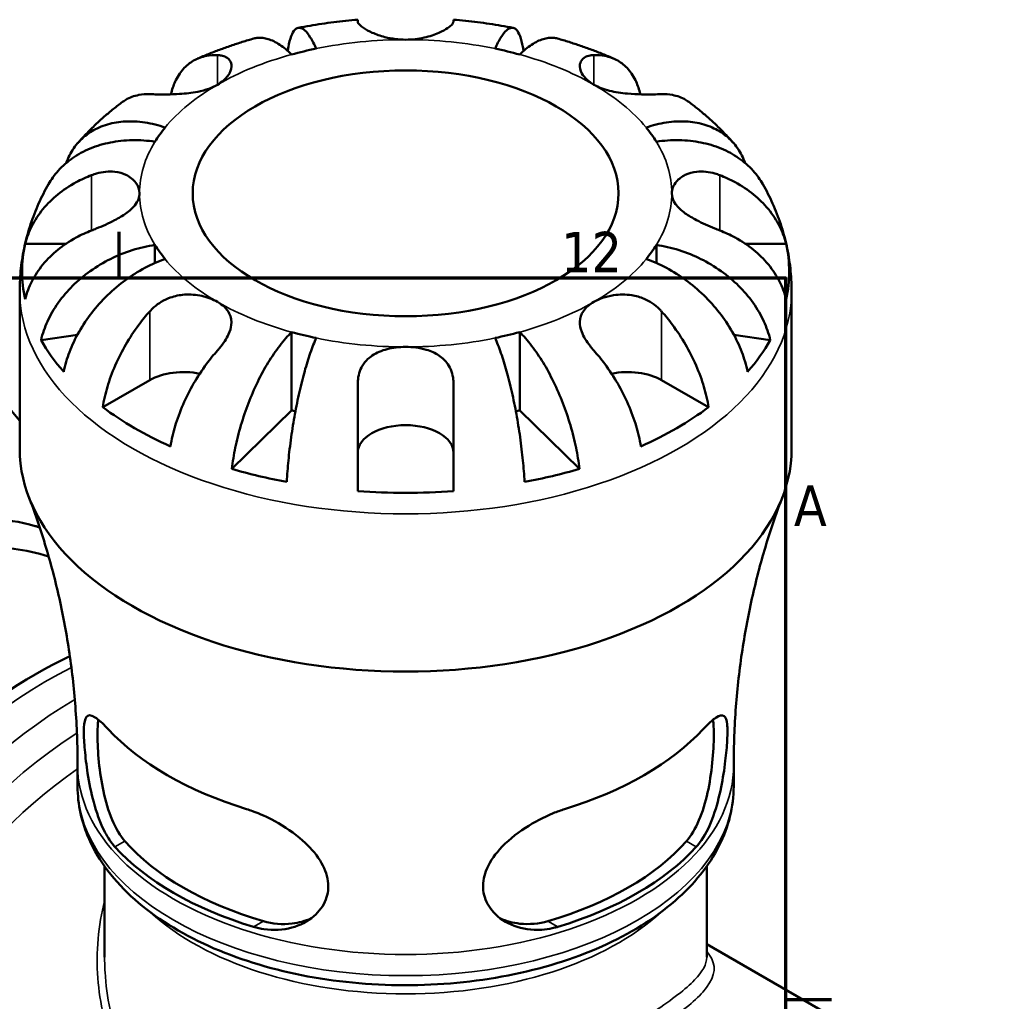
# Model space of a CAD drawing. Header units: millimetres. Extents: x 0 to 897, y 0 to 599.
# Tile 10 of 10: x 763 to 837, y 520 to 593. Entities that reach past the tile are written whole.
import ezdxf

# ---------------------------------------------------------------- set-up
doc = ezdxf.new("R2010")
doc.units = ezdxf.units.MM
for name, color, linetype, lineweight in [('Border (ANSI)', 7, 'Continuous', 70), ('Visible (ANSI)', 7, 'Continuous', 50), ('Visible Narrow (ANSI)', 7, 'Continuous', 35)]:
    doc.layers.add(name, color=color, linetype=linetype, lineweight=lineweight)
doc.styles.add('Note Text (ANSI)', font='tahoma.ttf')

# ---------------------------------------------------------------- blocks, each defined once
blk = doc.blocks.new('Borders Default Border')
at = {"layer": 'Border (ANSI)'}
for p, q in [((770.917, 574), (770.917, 577.448)), ((821, 519.75), (824.448, 519.75))]:
    blk.add_line(p, q, dxfattribs=at)
at = {"layer": 'Border (ANSI)', "flags": 128}
blk.add_lwpolyline([(20, 20), (20, 574), (821, 574), (821, 20), (20, 20)], dxfattribs=at)
at = {"layer": 'Border (ANSI)', "char_height": 3.048, "attachment_point": 7, "style": 'Note Text (ANSI)'}
for s, insert in [('12', (804.127, 574.4)), ('A', (821.627, 555.351))]:
    blk.add_mtext(s, dxfattribs=dict(at, insert=insert))

msp = doc.modelspace()

# ---------------------------------------------------------------- linework, layer by layer
at = {"layer": 'Visible (ANSI)'}
for p, q in [((788.851, 593.256), (788.851, 593.395)), ((796.051, 593.395), (796.051, 593.256)), ((763.858, 576.545), (766.914, 576.545)), ((773.614, 576.466), (773.614, 575.103)), ((811.288, 576.466), (811.288, 575.103)), ((817.987, 576.545), (821.043, 576.545)), ((763.451, 561.142), (763.451, 572.997)), ((821.451, 561.142), (821.451, 572.997)), ((767.792, 569.718), (765.052, 569.309)), ((783.883, 569.912), (783.883, 564.033)), ((801.019, 569.912), (801.019, 564.033)), ((819.849, 569.309), (817.109, 569.718)), ((769.687, 564.264), (773.217, 566.302)), ((788.851, 557.959), (788.851, 566.005)), ((796.051, 566.005), (796.051, 557.959)), ((811.684, 566.302), (815.214, 564.264)), ((783.883, 564.033), (779.395, 559.634)), ((805.507, 559.634), (801.019, 564.033)), ((767.801, 535.775), (767.801, 537.365)), ((817.101, 535.775), (817.101, 537.365)), ((769.831, 522.925), (769.831, 529.763)), ((815.071, 522.925), (815.071, 529.763)), ((815.071, 523.915), (826.18, 517.501))]:
    msp.add_line(p, q, dxfattribs=at)
for centre, major_axis, start_param, end_param in [((792.451, 580.346), (-20, 0), 5.055067, 5.155109), ((792.451, 580.346), (-20, 0), 4.269669, 4.369711), ((792.451, 580.346), (-20, 0), 5.840465, 5.940507), ((792.451, 580.346), (20, 0), 0.342678, 0.44272), ((792.451, 574.467), (-28.818, 0), 6.157937, 6.408434), ((792.451, 580.346), (-20, 0), 0.342678, 0.44272), ((792.451, 580.346), (20, 0), 5.840465, 5.940507), ((792.451, 574.467), (28.818, 0), 6.157937, 6.408434), ((737.961, 530.156), (21.25, 36.806), 6.056037, 9.664652), ((792.451, 580.346), (20, 0), 4.269669, 4.369711), ((792.451, 580.346), (20, 0), 5.055067, 5.155109), ((792.451, 574.467), (-28.818, 0), 0.315216, 0.470182), ((792.451, 574.467), (28.818, 0), 5.813004, 5.967969), ((775.763, 564.832), (3.6, 0), 1.226428, 2.356194), ((809.138, 564.832), (3.6, 0), 0.785398, 1.915165), ((792.451, 574.467), (-28.818, 0), 0.66015, 0.910647), ((792.451, 574.467), (-20, 0), 1.128076, 1.143934), ((792.451, 574.467), (-20, 0), 1.997659, 2.013516), ((792.451, 574.467), (-28.818, 0), 2.230946, 2.481443), ((792.451, 560.841), (-3.6, 0), 3.141593, 6.283185), ((792.451, 561.142), (-29, 0), 0, 3.141593), ((792.451, 574.467), (-28.818, 0), 1.100615, 1.25558), ((792.451, 574.467), (-28.818, 0), 1.886013, 2.040978), ((792.451, 574.467), (-28.818, 0), 1.445548, 1.696045), ((764.679, 514.73), (-18.065, -31.29), 3.827341, 4.23635), ((792.451, 546.967), (25.346, 0), 3.63237, 4.221611), ((792.451, 546.967), (25.346, 0), 5.203167, 5.792407), ((792.451, 537.823), (-24.652, 0), 0.482214, 1.088583), ((792.451, 537.823), (-23.65, 0), 0.468937, 1.101859), ((792.451, 537.823), (-23.65, 0), 2.039734, 2.672655), ((792.451, 537.823), (-24.652, 0), 2.05301, 2.659379)]:
    msp.add_ellipse(centre, major_axis=major_axis, ratio=0.57735, start_param=start_param, end_param=end_param, dxfattribs=at)
msp.add_ellipse((792.451, 580.346), major_axis=(16, 0), ratio=0.57735, dxfattribs=at)
for points, knots in [([(788.851, 593.395), (788.549, 593.37), (788.249, 593.342), (787.648, 593.279), (787.348, 593.244), (786.75, 593.169), (786.452, 593.128), (785.856, 593.04), (785.56, 592.992), (784.968, 592.891), (784.673, 592.837), (784.379, 592.781)], [2.4993603, 2.4993603, 2.4993603, 2.4993603, 2.5354563, 2.5354563, 2.5715524, 2.5715524, 2.6076484, 2.6076484, 2.6437444, 2.6437444, 2.6798404, 2.6798404, 2.6798404, 2.6798404]), ([(800.522, 592.781), (800.228, 592.837), (799.933, 592.891), (799.342, 592.992), (799.045, 593.04), (798.45, 593.128), (798.151, 593.169), (797.553, 593.244), (797.254, 593.279), (796.653, 593.342), (796.352, 593.37), (796.051, 593.395)], [2.0325485, 2.0325485, 2.0325485, 2.0325485, 2.0686446, 2.0686446, 2.1047406, 2.1047406, 2.1408366, 2.1408366, 2.1769327, 2.1769327, 2.2130287, 2.2130287, 2.2130287, 2.2130287]), ([(783.596, 591.046), (783.61, 591.152), (783.626, 591.252), (783.696, 591.644), (783.767, 591.926), (783.935, 592.372), (784.033, 592.535), (784.23, 592.737), (784.347, 592.794), (784.6, 592.78), (784.735, 592.708), (784.993, 592.481), (785.139, 592.303), (785.438, 591.829), (785.591, 591.533), (785.731, 591.221)], [0.281517, 0.281517, 0.281517, 0.281517, 0.332956, 0.332956, 0.499596, 0.499596, 0.666236, 0.666236, 0.833158, 0.833158, 1.000079, 1.000079, 1.167446, 1.167446, 1.334813, 1.334813, 1.334813, 1.334813]), ([(792.451, 591.893), (792.192, 591.893), (791.933, 591.909), (791.41, 591.974), (791.147, 592.025), (790.546, 592.178), (790.225, 592.293), (789.683, 592.533), (789.463, 592.656), (789.171, 592.853), (789.076, 592.93), (788.936, 593.067), (788.891, 593.128), (788.857, 593.208), (788.851, 593.233), (788.851, 593.256)], [0, 0, 0, 0, 0.0777495, 0.0777495, 0.1608191, 0.1608191, 0.277838, 0.277838, 0.3882896, 0.3882896, 0.4654296, 0.4654296, 0.5403543, 0.5403543, 0.579532, 0.579532, 0.579532, 0.579532]), ([(796.051, 593.256), (796.051, 593.232), (796.044, 593.205), (796.007, 593.123), (795.96, 593.062), (795.818, 592.923), (795.72, 592.845), (795.428, 592.65), (795.212, 592.53), (794.632, 592.273), (794.253, 592.142), (793.398, 591.949), (792.927, 591.893), (792.451, 591.893)], [-0.5800481, -0.5800481, -0.5800481, -0.5800481, -0.5384523, -0.5384523, -0.4638379, -0.4638379, -0.3862639, -0.3862639, -0.2784027, -0.2784027, -0.1427791, -0.1427791, 0, 0, 0, 0]), ([(799.171, 591.221), (799.311, 591.533), (799.463, 591.829), (799.762, 592.303), (799.908, 592.481), (800.166, 592.708), (800.301, 592.78), (800.554, 592.794), (800.672, 592.737), (800.868, 592.535), (800.966, 592.372), (801.135, 591.926), (801.206, 591.644), (801.275, 591.252), (801.291, 591.152), (801.306, 591.046)], [4.009409, 4.009409, 4.009409, 4.009409, 4.176775, 4.176775, 4.344142, 4.344142, 4.511064, 4.511064, 4.677985, 4.677985, 4.844626, 4.844626, 5.011266, 5.011266, 5.062704, 5.062704, 5.062704, 5.062704]), ([(781.042, 591.981), (780.752, 591.898), (780.463, 591.811), (779.889, 591.63), (779.603, 591.536), (779.035, 591.341), (778.753, 591.241), (778.192, 591.032), (777.913, 590.924), (777.36, 590.701), (777.085, 590.585), (776.812, 590.467)], [2.8184954, 2.8184954, 2.8184954, 2.8184954, 2.8552982, 2.8552982, 2.8921011, 2.8921011, 2.928904, 2.928904, 2.9657069, 2.9657069, 3.0025097, 3.0025097, 3.0025097, 3.0025097]), ([(783.883, 590.779), (783.6, 591.057), (783.29, 591.315), (782.685, 591.716), (782.388, 591.858), (781.866, 592.022), (781.591, 592.06), (781.234, 592.027), (781.136, 592.008), (781.042, 591.981)], [4.0094084, 4.0094084, 4.0094084, 4.0094084, 4.1767753, 4.1767753, 4.3441422, 4.3441422, 4.5110636, 4.5110636, 4.5767498, 4.5767498, 4.5767498, 4.5767498]), ([(803.859, 591.981), (803.765, 592.008), (803.667, 592.027), (803.31, 592.06), (803.036, 592.022), (802.513, 591.858), (802.217, 591.716), (801.611, 591.315), (801.302, 591.057), (801.019, 590.779)], [0.7674713, 0.7674713, 0.7674713, 0.7674713, 0.8331576, 0.8331576, 1.000079, 1.000079, 1.1674459, 1.1674459, 1.3348128, 1.3348128, 1.3348128, 1.3348128]), ([(808.09, 590.467), (807.817, 590.585), (807.542, 590.701), (806.988, 590.924), (806.709, 591.032), (806.148, 591.241), (805.866, 591.341), (805.298, 591.536), (805.013, 591.63), (804.438, 591.811), (804.15, 591.898), (803.859, 591.981)], [1.7098793, 1.7098793, 1.7098793, 1.7098793, 1.7466821, 1.7466821, 1.783485, 1.783485, 1.8202879, 1.8202879, 1.8570908, 1.8570908, 1.8938936, 1.8938936, 1.8938936, 1.8938936]), ([(774.816, 587.784), (774.898, 588.137), (775.008, 588.461), (775.285, 589.069), (775.485, 589.393), (775.963, 589.939), (776.24, 590.16), (776.799, 590.48), (777.133, 590.607), (777.757, 590.725), (778.034, 590.744), (778.309, 590.735)], [0.1934012, 0.1934012, 0.1934012, 0.1934012, 0.3321515, 0.3321515, 0.4988882, 0.4988882, 0.6656248, 0.6656248, 0.8335114, 0.8335114, 0.9568737, 0.9568737, 0.9568737, 0.9568737]), ([(778.309, 590.735), (778.41, 590.731), (778.506, 590.721), (778.729, 590.679), (778.849, 590.639), (779.063, 590.524), (779.154, 590.448), (779.321, 590.223), (779.369, 590.062), (779.355, 589.661), (779.263, 589.419), (778.911, 588.937), (778.645, 588.705), (778.309, 588.511)], [-0.5764765, -0.5764765, -0.5764765, -0.5764765, -0.5296868, -0.5296868, -0.4605403, -0.4605403, -0.385624, -0.385624, -0.2773083, -0.2773083, -0.1425809, -0.1425809, 0, 0, 0, 0]), ([(806.593, 588.511), (806.393, 588.626), (806.218, 588.754), (805.914, 589.038), (805.79, 589.194), (805.566, 589.592), (805.515, 589.831), (805.574, 590.201), (805.647, 590.34), (805.877, 590.559), (806.032, 590.638), (806.332, 590.714), (806.458, 590.73), (806.593, 590.735)], [0, 0, 0, 0, 0.0846147, 0.0846147, 0.1743424, 0.1743424, 0.3108876, 0.3108876, 0.4142718, 0.4142718, 0.5166571, 0.5166571, 0.5800547, 0.5800547, 0.5800547, 0.5800547]), ([(806.593, 590.735), (806.867, 590.744), (807.145, 590.725), (807.768, 590.607), (808.102, 590.48), (808.661, 590.16), (808.938, 589.939), (809.416, 589.393), (809.617, 589.069), (809.893, 588.461), (810.004, 588.137), (810.085, 587.784)], [4.427884, 4.427884, 4.427884, 4.427884, 4.5512464, 4.5512464, 4.7191329, 4.7191329, 4.8858696, 4.8858696, 5.0526063, 5.0526063, 5.1913566, 5.1913566, 5.1913566, 5.1913566]), ([(778.309, 588.511), (778.11, 588.396), (777.89, 588.296), (777.392, 588.117), (777.115, 588.043), (776.382, 587.894), (775.919, 587.842), (775.143, 587.792), (774.834, 587.783), (774.322, 587.777), (774.115, 587.777), (773.722, 587.782), (773.539, 587.786), (773.318, 587.792), (773.267, 587.794), (773.217, 587.795)], [-2.4991326, -2.4991326, -2.4991326, -2.4991326, -2.4150544, -2.4150544, -2.3238473, -2.3238473, -2.1841143, -2.1841143, -2.0867477, -2.0867477, -2.0144067, -2.0144067, -1.9399427, -1.9399427, -1.916375, -1.916375, -1.916375, -1.916375]), ([(811.684, 587.795), (811.494, 587.789), (811.28, 587.784), (810.776, 587.777), (810.485, 587.776), (809.838, 587.789), (809.486, 587.805), (808.663, 587.877), (808.202, 587.944), (807.33, 588.164), (806.93, 588.316), (806.593, 588.511)], [-0.5801058, -0.5801058, -0.5801058, -0.5801058, -0.4909712, -0.4909712, -0.3911055, -0.3911055, -0.2831843, -0.2831843, -0.1428878, -0.1428878, 0, 0, 0, 0]), ([(773.217, 587.795), (772.943, 587.804), (772.666, 587.786), (772.042, 587.667), (771.708, 587.54), (771.318, 587.318), (771.209, 587.245), (771.102, 587.164)], [4.427884, 4.427884, 4.427884, 4.427884, 4.5512464, 4.5512464, 4.7191329, 4.7191329, 4.7846411, 4.7846411, 4.7846411, 4.7846411]), ([(813.799, 587.164), (813.693, 587.245), (813.583, 587.318), (813.193, 587.54), (812.859, 587.667), (812.236, 587.786), (811.958, 587.804), (811.684, 587.795)], [0.6001167, 0.6001167, 0.6001167, 0.6001167, 0.6656248, 0.6656248, 0.8335114, 0.8335114, 0.9568737, 0.9568737, 0.9568737, 0.9568737]), ([(771.102, 587.165), (770.866, 586.986), (770.633, 586.803), (770.174, 586.427), (769.948, 586.234), (769.502, 585.839), (769.283, 585.637), (768.851, 585.222), (768.639, 585.01), (768.223, 584.574), (768.019, 584.352), (767.82, 584.123)], [3.2761543, 3.2761543, 3.2761543, 3.2761543, 3.3128392, 3.3128392, 3.3495242, 3.3495242, 3.3862091, 3.3862091, 3.4228941, 3.4228941, 3.4595791, 3.4595791, 3.4595791, 3.4595791]), ([(817.081, 584.123), (816.882, 584.352), (816.678, 584.574), (816.262, 585.01), (816.05, 585.222), (815.619, 585.637), (815.399, 585.839), (814.954, 586.234), (814.727, 586.427), (814.268, 586.803), (814.035, 586.986), (813.8, 587.165)], [1.2528099, 1.2528099, 1.2528099, 1.2528099, 1.2894949, 1.2894949, 1.3261798, 1.3261798, 1.3628648, 1.3628648, 1.3995498, 1.3995498, 1.4362347, 1.4362347, 1.4362347, 1.4362347]), ([(766.942, 582.619), (767.017, 582.825), (767.102, 583.019), (767.376, 583.554), (767.62, 583.911), (768.201, 584.536), (768.537, 584.803), (769.215, 585.214), (769.619, 585.396), (770.489, 585.65), (770.954, 585.723), (771.842, 585.769), (772.345, 585.746), (773.373, 585.59), (773.898, 585.456), (774.379, 585.292)], [0.249752, 0.249752, 0.249752, 0.249752, 0.332956, 0.332956, 0.499596, 0.499596, 0.666236, 0.666236, 0.833158, 0.833158, 1.000079, 1.000079, 1.167446, 1.167446, 1.334813, 1.334813, 1.334813, 1.334813]), ([(810.523, 585.292), (811.003, 585.456), (811.528, 585.59), (812.556, 585.746), (813.06, 585.769), (813.947, 585.723), (814.413, 585.65), (815.282, 585.396), (815.686, 585.214), (816.364, 584.803), (816.701, 584.536), (817.281, 583.911), (817.525, 583.554), (817.8, 583.019), (817.885, 582.825), (817.959, 582.619)], [4.009408, 4.009408, 4.009408, 4.009408, 4.176775, 4.176775, 4.344142, 4.344142, 4.511064, 4.511064, 4.677985, 4.677985, 4.844625, 4.844625, 5.011266, 5.011266, 5.094469, 5.094469, 5.094469, 5.094469]), ([(773.614, 584.226), (773.073, 584.306), (772.484, 584.35), (771.328, 584.329), (770.763, 584.265), (769.766, 584.066), (769.242, 583.913), (768.265, 583.509), (767.811, 583.258), (767.05, 582.73), (766.672, 582.405), (766.058, 581.723), (765.811, 581.375), (765.616, 581.032)], [4.0094084, 4.0094084, 4.0094084, 4.0094084, 4.1767753, 4.1767753, 4.3441422, 4.3441422, 4.5110636, 4.5110636, 4.6779851, 4.6779851, 4.8446253, 4.8446253, 4.9914073, 4.9914073, 4.9914073, 4.9914073]), ([(819.285, 581.032), (819.09, 581.375), (818.843, 581.723), (818.23, 582.405), (817.852, 582.73), (817.09, 583.258), (816.636, 583.509), (815.659, 583.913), (815.136, 584.066), (814.139, 584.265), (813.573, 584.329), (812.418, 584.35), (811.828, 584.306), (811.288, 584.226)], [0.3528139, 0.3528139, 0.3528139, 0.3528139, 0.4995958, 0.4995958, 0.6662361, 0.6662361, 0.8331576, 0.8331576, 1.000079, 1.000079, 1.1674459, 1.1674459, 1.3348128, 1.3348128, 1.3348128, 1.3348128]), ([(763.858, 576.545), (763.977, 577.014), (764.154, 577.473), (764.574, 578.297), (764.858, 578.737), (765.534, 579.559), (765.925, 579.94), (766.716, 580.583), (767.189, 580.902), (768.07, 581.38), (768.463, 581.56), (768.851, 581.709)], [0.1707531, 0.1707531, 0.1707531, 0.1707531, 0.3321515, 0.3321515, 0.4988882, 0.4988882, 0.6656248, 0.6656248, 0.8335114, 0.8335114, 0.9568737, 0.9568737, 0.9568737, 0.9568737]), ([(768.851, 581.709), (768.976, 581.757), (769.103, 581.8), (769.458, 581.901), (769.687, 581.945), (770.148, 581.99), (770.378, 581.989), (770.905, 581.929), (771.188, 581.849), (771.749, 581.581), (772, 581.375), (772.356, 580.894), (772.451, 580.62), (772.451, 580.346)], [-0.5800481, -0.5800481, -0.5800481, -0.5800481, -0.5384523, -0.5384523, -0.4638379, -0.4638379, -0.3862639, -0.3862639, -0.2784027, -0.2784027, -0.1427791, -0.1427791, 0, 0, 0, 0]), ([(812.451, 580.346), (812.451, 580.495), (812.479, 580.645), (812.593, 580.946), (812.684, 581.096), (812.971, 581.43), (813.195, 581.601), (813.719, 581.852), (814.01, 581.933), (814.545, 581.99), (814.774, 581.99), (815.236, 581.942), (815.465, 581.896), (815.814, 581.795), (815.933, 581.754), (816.051, 581.709)], [0, 0, 0, 0, 0.0777495, 0.0777495, 0.1608191, 0.1608191, 0.277838, 0.277838, 0.3882896, 0.3882896, 0.4654296, 0.4654296, 0.5403543, 0.5403543, 0.579532, 0.579532, 0.579532, 0.579532]), ([(816.051, 581.709), (816.438, 581.56), (816.831, 581.38), (817.713, 580.902), (818.185, 580.583), (818.976, 579.94), (819.368, 579.559), (820.043, 578.737), (820.327, 578.297), (820.747, 577.473), (820.925, 577.014), (821.043, 576.545)], [4.427884, 4.427884, 4.427884, 4.427884, 4.5512464, 4.5512464, 4.7191329, 4.7191329, 4.8858696, 4.8858696, 5.0526063, 5.0526063, 5.2140047, 5.2140047, 5.2140047, 5.2140047]), ([(765.616, 581.032), (765.349, 580.56), (765.101, 580.073), (764.65, 579.068), (764.448, 578.55), (764.094, 577.489), (763.944, 576.946), (763.7, 575.84), (763.607, 575.277), (763.482, 574.142), (763.451, 573.57), (763.451, 572.997)], [3.6104945, 3.6104945, 3.6104945, 3.6104945, 3.6737938, 3.6737938, 3.7370931, 3.7370931, 3.8003923, 3.8003923, 3.8636916, 3.8636916, 3.9269908, 3.9269908, 3.9269908, 3.9269908]), ([(821.451, 572.997), (821.451, 573.57), (821.419, 574.142), (821.295, 575.277), (821.202, 575.84), (820.958, 576.946), (820.807, 577.489), (820.454, 578.55), (820.251, 579.068), (819.801, 580.073), (819.553, 580.56), (819.286, 581.032)], [0.7853982, 0.7853982, 0.7853982, 0.7853982, 0.8486974, 0.8486974, 0.9119967, 0.9119967, 0.9752959, 0.9752959, 1.0385952, 1.0385952, 1.1018944, 1.1018944, 1.1018944, 1.1018944]), ([(772.451, 580.346), (772.451, 580.196), (772.423, 580.047), (772.308, 579.744), (772.218, 579.59), (771.93, 579.231), (771.706, 579.031), (771.182, 578.656), (770.891, 578.484), (770.356, 578.203), (770.127, 578.092), (769.666, 577.883), (769.436, 577.786), (769.088, 577.644), (768.969, 577.597), (768.851, 577.552)], [0, 0, 0, 0, 0.0777495, 0.0777495, 0.1608191, 0.1608191, 0.277838, 0.277838, 0.3882896, 0.3882896, 0.4654296, 0.4654296, 0.5403543, 0.5403543, 0.579532, 0.579532, 0.579532, 0.579532]), ([(816.051, 577.552), (815.925, 577.6), (815.799, 577.65), (815.444, 577.795), (815.215, 577.892), (814.753, 578.102), (814.524, 578.214), (813.996, 578.492), (813.713, 578.661), (813.152, 579.062), (812.902, 579.294), (812.545, 579.8), (812.451, 580.071), (812.451, 580.346)], [-0.5800481, -0.5800481, -0.5800481, -0.5800481, -0.5384523, -0.5384523, -0.4638379, -0.4638379, -0.3862639, -0.3862639, -0.2784027, -0.2784027, -0.1427791, -0.1427791, 0, 0, 0, 0]), ([(768.851, 577.552), (768.463, 577.403), (768.07, 577.224), (767.189, 576.745), (766.716, 576.426), (765.925, 575.783), (765.534, 575.402), (764.858, 574.58), (764.574, 574.14), (764.154, 573.316), (763.977, 572.858), (763.858, 572.388)], [4.4278875, 4.4278875, 4.4278875, 4.4278875, 4.5512498, 4.5512498, 4.7191364, 4.7191364, 4.885873, 4.885873, 5.0526097, 5.0526097, 5.2140081, 5.2140081, 5.2140081, 5.2140081]), ([(821.043, 572.388), (820.925, 572.858), (820.747, 573.316), (820.327, 574.14), (820.043, 574.58), (819.368, 575.402), (818.976, 575.783), (818.185, 576.426), (817.713, 576.745), (816.831, 577.224), (816.438, 577.403), (816.051, 577.552)], [0.1707531, 0.1707531, 0.1707531, 0.1707531, 0.3321515, 0.3321515, 0.4988882, 0.4988882, 0.6656248, 0.6656248, 0.8335114, 0.8335114, 0.9568737, 0.9568737, 0.9568737, 0.9568737]), ([(765.052, 569.309), (765.167, 569.797), (765.339, 570.284), (765.745, 571.171), (766.019, 571.652), (766.672, 572.572), (767.05, 573.01), (767.811, 573.765), (768.265, 574.152), (769.242, 574.848), (769.766, 575.157), (770.763, 575.653), (771.328, 575.886), (772.484, 576.252), (773.073, 576.385), (773.614, 576.466)], [0.170745, 0.170745, 0.170745, 0.170745, 0.332956, 0.332956, 0.499596, 0.499596, 0.666236, 0.666236, 0.833158, 0.833158, 1.000079, 1.000079, 1.167446, 1.167446, 1.334813, 1.334813, 1.334813, 1.334813]), ([(811.288, 576.466), (811.828, 576.385), (812.418, 576.252), (813.573, 575.886), (814.139, 575.653), (815.136, 575.157), (815.659, 574.848), (816.636, 574.152), (817.09, 573.765), (817.852, 573.01), (818.23, 572.572), (818.882, 571.652), (819.156, 571.171), (819.562, 570.284), (819.735, 569.797), (819.849, 569.309)], [4.009408, 4.009408, 4.009408, 4.009408, 4.176775, 4.176775, 4.344142, 4.344142, 4.511064, 4.511064, 4.677985, 4.677985, 4.844625, 4.844625, 5.011266, 5.011266, 5.173476, 5.173476, 5.173476, 5.173476]), ([(774.379, 575.399), (773.898, 575.235), (773.373, 575.012), (772.345, 574.469), (771.842, 574.149), (770.954, 573.5), (770.489, 573.111), (769.619, 572.265), (769.215, 571.809), (768.537, 570.937), (768.201, 570.441), (767.62, 569.421), (767.376, 568.898), (767.015, 567.948), (766.862, 567.435), (766.76, 566.929)], [4.009408, 4.009408, 4.009408, 4.009408, 4.176775, 4.176775, 4.344142, 4.344142, 4.511064, 4.511064, 4.677985, 4.677985, 4.844625, 4.844625, 5.011266, 5.011266, 5.173476, 5.173476, 5.173476, 5.173476]), ([(818.142, 566.929), (818.04, 567.435), (817.887, 567.948), (817.525, 568.898), (817.281, 569.421), (816.701, 570.441), (816.364, 570.937), (815.686, 571.809), (815.282, 572.265), (814.413, 573.111), (813.947, 573.5), (813.06, 574.149), (812.556, 574.469), (811.528, 575.012), (811.003, 575.235), (810.523, 575.399)], [0.170745, 0.170745, 0.170745, 0.170745, 0.332956, 0.332956, 0.499596, 0.499596, 0.666236, 0.666236, 0.833158, 0.833158, 1.000079, 1.000079, 1.167446, 1.167446, 1.334813, 1.334813, 1.334813, 1.334813]), ([(773.217, 571.465), (773.319, 571.579), (773.427, 571.687), (773.712, 571.938), (773.895, 572.073), (774.305, 572.318), (774.53, 572.424), (775.108, 572.63), (775.464, 572.702), (776.273, 572.76), (776.717, 572.721), (777.573, 572.53), (777.973, 572.375), (778.309, 572.181)], [-0.5764765, -0.5764765, -0.5764765, -0.5764765, -0.5296868, -0.5296868, -0.4605403, -0.4605403, -0.385624, -0.385624, -0.2773083, -0.2773083, -0.1425809, -0.1425809, 0, 0, 0, 0]), ([(806.593, 572.181), (806.791, 572.295), (807.012, 572.396), (807.509, 572.571), (807.787, 572.642), (808.519, 572.754), (808.982, 572.759), (809.758, 572.634), (810.068, 572.546), (810.579, 572.326), (810.786, 572.213), (811.179, 571.948), (811.363, 571.795), (811.583, 571.575), (811.635, 571.521), (811.684, 571.465)], [-2.4991326, -2.4991326, -2.4991326, -2.4991326, -2.4150544, -2.4150544, -2.3238473, -2.3238473, -2.1841143, -2.1841143, -2.0867477, -2.0867477, -2.0144067, -2.0144067, -1.9399427, -1.9399427, -1.916375, -1.916375, -1.916375, -1.916375]), ([(778.309, 572.181), (778.507, 572.066), (778.681, 571.939), (778.987, 571.65), (779.113, 571.488), (779.34, 571.047), (779.389, 570.756), (779.324, 570.221), (779.255, 569.993), (779.07, 569.585), (778.972, 569.409), (778.738, 569.052), (778.602, 568.872), (778.406, 568.638), (778.358, 568.582), (778.309, 568.526)], [-2.4991326, -2.4991326, -2.4991326, -2.4991326, -2.4150544, -2.4150544, -2.3238473, -2.3238473, -2.1841143, -2.1841143, -2.0867477, -2.0867477, -2.0144067, -2.0144067, -1.9399427, -1.9399427, -1.916375, -1.916375, -1.916375, -1.916375]), ([(806.593, 568.526), (806.492, 568.64), (806.396, 568.754), (806.172, 569.041), (806.053, 569.213), (805.838, 569.571), (805.747, 569.755), (805.581, 570.197), (805.533, 570.447), (805.547, 570.981), (805.638, 571.251), (805.99, 571.757), (806.257, 571.987), (806.593, 572.181)], [-0.5764765, -0.5764765, -0.5764765, -0.5764765, -0.5296868, -0.5296868, -0.4605403, -0.4605403, -0.385624, -0.385624, -0.2773083, -0.2773083, -0.1425809, -0.1425809, 0, 0, 0, 0]), ([(769.687, 564.264), (769.771, 564.781), (769.896, 565.312), (770.193, 566.308), (770.394, 566.864), (770.872, 567.961), (771.149, 568.503), (771.708, 569.468), (772.042, 569.98), (772.666, 570.818), (772.943, 571.158), (773.217, 571.465)], [0.1707531, 0.1707531, 0.1707531, 0.1707531, 0.3321515, 0.3321515, 0.4988882, 0.4988882, 0.6656248, 0.6656248, 0.8335114, 0.8335114, 0.9568737, 0.9568737, 0.9568737, 0.9568737]), ([(811.684, 571.465), (811.958, 571.158), (812.236, 570.818), (812.859, 569.98), (813.193, 569.468), (813.752, 568.503), (814.029, 567.961), (814.507, 566.864), (814.708, 566.308), (815.005, 565.312), (815.131, 564.781), (815.214, 564.264)], [4.4278875, 4.4278875, 4.4278875, 4.4278875, 4.5512498, 4.5512498, 4.7191364, 4.7191364, 4.885873, 4.885873, 5.0526097, 5.0526097, 5.2140081, 5.2140081, 5.2140081, 5.2140081]), ([(779.395, 559.634), (779.455, 560.165), (779.545, 560.714), (779.758, 561.749), (779.902, 562.33), (780.244, 563.488), (780.442, 564.064), (780.841, 565.096), (781.079, 565.648), (781.591, 566.7), (781.866, 567.2), (782.388, 568.06), (782.685, 568.499), (783.29, 569.286), (783.6, 569.634), (783.883, 569.912)], [0.170745, 0.170745, 0.170745, 0.170745, 0.332956, 0.332956, 0.499596, 0.499596, 0.666236, 0.666236, 0.833158, 0.833158, 1.000079, 1.000079, 1.167446, 1.167446, 1.334813, 1.334813, 1.334813, 1.334813]), ([(801.019, 569.912), (801.302, 569.634), (801.611, 569.286), (802.217, 568.499), (802.513, 568.06), (803.036, 567.2), (803.31, 566.7), (803.823, 565.648), (804.06, 565.096), (804.46, 564.064), (804.658, 563.488), (805, 562.33), (805.143, 561.749), (805.357, 560.714), (805.447, 560.165), (805.507, 559.634)], [4.009409, 4.009409, 4.009409, 4.009409, 4.176775, 4.176775, 4.344142, 4.344142, 4.511064, 4.511064, 4.677985, 4.677985, 4.844626, 4.844626, 5.011266, 5.011266, 5.173476, 5.173476, 5.173476, 5.173476]), ([(785.731, 569.47), (785.591, 569.158), (785.438, 568.773), (785.139, 567.912), (784.993, 567.437), (784.735, 566.514), (784.6, 565.981), (784.347, 564.867), (784.23, 564.286), (784.033, 563.205), (783.935, 562.605), (783.767, 561.406), (783.696, 560.808), (783.591, 559.746), (783.546, 559.186), (783.516, 558.648)], [4.009408, 4.009408, 4.009408, 4.009408, 4.176775, 4.176775, 4.344142, 4.344142, 4.511064, 4.511064, 4.677985, 4.677985, 4.844625, 4.844625, 5.011266, 5.011266, 5.173476, 5.173476, 5.173476, 5.173476]), ([(801.385, 558.648), (801.355, 559.186), (801.311, 559.746), (801.206, 560.808), (801.135, 561.406), (800.966, 562.605), (800.868, 563.205), (800.672, 564.286), (800.554, 564.867), (800.301, 565.981), (800.166, 566.514), (799.908, 567.437), (799.762, 567.912), (799.463, 568.773), (799.311, 569.158), (799.171, 569.47)], [0.170745, 0.170745, 0.170745, 0.170745, 0.332956, 0.332956, 0.499596, 0.499596, 0.666236, 0.666236, 0.833158, 0.833158, 1.000079, 1.000079, 1.167446, 1.167446, 1.334813, 1.334813, 1.334813, 1.334813]), ([(778.309, 568.526), (778.034, 568.219), (777.757, 567.879), (777.133, 567.041), (776.799, 566.528), (776.24, 565.563), (775.963, 565.022), (775.485, 563.925), (775.285, 563.368), (774.988, 562.372), (774.862, 561.842), (774.778, 561.324)], [4.4278842, 4.4278842, 4.4278842, 4.4278842, 4.5512465, 4.5512465, 4.7191331, 4.7191331, 4.8858697, 4.8858697, 5.0526064, 5.0526064, 5.2140048, 5.2140048, 5.2140048, 5.2140048]), ([(788.851, 566.005), (788.851, 566.126), (788.857, 566.245), (788.895, 566.573), (788.941, 566.776), (789.084, 567.17), (789.181, 567.358), (789.474, 567.772), (789.69, 567.979), (790.269, 568.369), (790.649, 568.528), (791.504, 568.746), (791.975, 568.799), (792.451, 568.799)], [-0.5800481, -0.5800481, -0.5800481, -0.5800481, -0.5384523, -0.5384523, -0.4638379, -0.4638379, -0.3862639, -0.3862639, -0.2784027, -0.2784027, -0.1427791, -0.1427791, 0, 0, 0, 0]), ([(792.451, 568.799), (792.71, 568.799), (792.968, 568.783), (793.492, 568.715), (793.754, 568.662), (794.356, 568.483), (794.677, 568.339), (795.218, 567.974), (795.438, 567.761), (795.73, 567.34), (795.826, 567.152), (795.965, 566.758), (796.01, 566.553), (796.045, 566.231), (796.051, 566.118), (796.051, 566.005)], [0, 0, 0, 0, 0.0777495, 0.0777495, 0.1608191, 0.1608191, 0.277838, 0.277838, 0.3882896, 0.3882896, 0.4654296, 0.4654296, 0.5403543, 0.5403543, 0.579532, 0.579532, 0.579532, 0.579532]), ([(810.123, 561.324), (810.039, 561.842), (809.914, 562.372), (809.617, 563.368), (809.416, 563.925), (808.938, 565.022), (808.661, 565.563), (808.102, 566.528), (807.768, 567.041), (807.145, 567.879), (806.867, 568.219), (806.593, 568.526)], [0.1707531, 0.1707531, 0.1707531, 0.1707531, 0.3321515, 0.3321515, 0.4988882, 0.4988882, 0.6656248, 0.6656248, 0.8335114, 0.8335114, 0.9568737, 0.9568737, 0.9568737, 0.9568737]), ([(767.801, 537.365), (767.801, 538.829), (767.745, 540.293), (767.527, 543.19), (767.363, 544.623), (766.939, 547.428), (766.678, 548.801), (766.072, 551.461), (765.728, 552.749), (764.975, 555.219), (764.566, 556.401), (764.136, 557.524)], [3.9269908, 3.9269908, 3.9269908, 3.9269908, 3.9705503, 3.9705503, 4.0141098, 4.0141098, 4.0576693, 4.0576693, 4.1012288, 4.1012288, 4.1447883, 4.1447883, 4.1447883, 4.1447883]), ([(820.766, 557.524), (820.335, 556.401), (819.927, 555.219), (819.174, 552.749), (818.829, 551.461), (818.224, 548.801), (817.963, 547.428), (817.538, 544.623), (817.375, 543.19), (817.156, 540.293), (817.101, 538.829), (817.101, 537.365)], [0.5676007, 0.5676007, 0.5676007, 0.5676007, 0.6111602, 0.6111602, 0.6547197, 0.6547197, 0.6982792, 0.6982792, 0.7418387, 0.7418387, 0.7853982, 0.7853982, 0.7853982, 0.7853982]), ([(760.083, 555.69), (760.473, 555.777), (760.895, 555.824), (762.345, 555.848), (763.457, 555.667), (764.721, 555.307), (764.837, 555.272), (764.953, 555.236)], [-3.1270162, -3.1270162, -3.1270162, -3.1270162, -2.9527055, -2.9527055, -2.563552, -2.563552, -2.524433, -2.524433, -2.524433, -2.524433]), ([(760.083, 553.602), (760.895, 553.762), (761.913, 553.773), (763.859, 553.513), (764.751, 553.31), (765.626, 553.055)], [-1.3916167, -1.3916167, -1.3916167, -1.3916167, -1.0286767, -1.0286767, -0.7521695, -0.7521695, -0.7521695, -0.7521695]), ([(770.61, 531.222), (770.572, 531.264), (770.535, 531.307), (770.232, 531.671), (769.987, 532.06), (769.466, 533.112), (769.214, 533.819), (768.82, 535.282), (768.671, 536.03), (768.461, 537.379), (768.391, 537.97), (768.295, 539.043), (768.27, 539.504), (768.271, 540.327), (768.306, 540.645), (768.476, 541.086), (768.631, 541.159), (769.067, 541.012), (769.335, 540.819), (769.799, 540.381), (769.944, 540.235), (770.096, 540.07)], [-1.976572, -1.976572, -1.976572, -1.976572, -1.95209, -1.95209, -1.776801, -1.776801, -1.535536, -1.535536, -1.309026, -1.309026, -1.120097, -1.120097, -0.933263, -0.933263, -0.71475, -0.71475, -0.452741, -0.452741, -0.215476, -0.215476, -0.11801, -0.11801, -0.11801, -0.11801]), ([(814.805, 540.07), (814.882, 540.153), (814.957, 540.231), (815.307, 540.587), (815.55, 540.797), (816.034, 541.117), (816.239, 541.161), (816.498, 540.96), (816.571, 540.757), (816.638, 540.131), (816.639, 539.729), (816.586, 538.77), (816.54, 538.248), (816.394, 537.042), (816.29, 536.37), (816.005, 534.961), (815.815, 534.234), (815.332, 532.868), (815.032, 532.237), (814.559, 531.541), (814.427, 531.372), (814.291, 531.222)], [-1.995442, -1.995442, -1.995442, -1.995442, -1.946569, -1.946569, -1.758633, -1.758633, -1.501679, -1.501679, -1.283993, -1.283993, -1.083018, -1.083018, -0.900138, -0.900138, -0.69545, -0.69545, -0.467174, -0.467174, -0.224834, -0.224834, -0.136348, -0.136348, -0.136348, -0.136348]), ([(771.354, 531.652), (771.005, 532.049), (770.671, 532.607), (770.119, 533.919), (769.899, 534.672), (769.594, 536.093), (769.478, 536.857), (769.332, 538.326), (769.298, 539.03), (769.298, 540.049), (769.317, 540.448), (769.359, 540.776)], [0.854885, 0.854885, 0.854885, 0.854885, 1.086347, 1.086347, 1.317809, 1.317809, 1.530588, 1.530588, 1.743366, 1.743366, 1.904756, 1.904756, 1.904756, 1.904756]), ([(815.543, 540.776), (815.584, 540.448), (815.603, 540.049), (815.603, 539.609), (815.603, 539.015), (815.568, 538.291), (815.414, 536.783), (815.293, 536.001), (814.978, 534.587), (814.76, 533.855), (814.216, 532.581), (813.888, 532.039), (813.548, 531.652)], [-0.16139, -0.16139, -0.16139, -0.16139, 0, 0, 0, 0.218408, 0.218408, 0.436817, 0.436817, 0.662696, 0.662696, 0.888576, 0.888576, 0.888576, 0.888576]), ([(817.101, 535.775), (817.101, 534.249), (816.72, 532.73), (815.249, 529.804), (814.118, 528.411), (811.167, 525.839), (809.297, 524.684), (805.046, 522.786), (802.659, 522.049), (797.638, 521.067), (795.007, 520.82), (789.752, 520.829), (787.13, 521.085), (782.138, 522.079), (779.77, 522.818), (775.514, 524.732), (773.628, 525.909), (770.575, 528.616), (769.395, 530.146), (768.098, 533.077), (767.801, 534.424), (767.801, 535.775)], [5.497787, 5.497787, 5.497787, 5.497787, 5.780334, 5.780334, 6.082825, 6.082825, 6.41022, 6.41022, 6.741899, 6.741899, 7.071716, 7.071716, 7.400646, 7.400646, 7.730491, 7.730491, 8.062181, 8.062181, 8.38924, 8.38924, 8.63938, 8.63938, 8.63938, 8.63938]), ([(780.505, 534.061), (780.648, 534.017), (780.792, 533.968), (781.497, 533.715), (782.062, 533.459), (783.362, 532.749), (784.081, 532.259), (785.226, 531.247), (785.683, 530.738), (786.334, 529.697), (786.541, 529.176), (786.673, 528.171), (786.62, 527.707), (786.27, 526.786), (785.952, 526.358), (785.085, 525.614), (784.519, 525.324), (783.243, 524.974), (782.527, 524.929), (781.542, 525.075), (781.279, 525.134), (781.019, 525.213)], [-1.995442, -1.995442, -1.995442, -1.995442, -1.946569, -1.946569, -1.758633, -1.758633, -1.501679, -1.501679, -1.283993, -1.283993, -1.083018, -1.083018, -0.900138, -0.900138, -0.69545, -0.69545, -0.467174, -0.467174, -0.224834, -0.224834, -0.136348, -0.136348, -0.136348, -0.136348]), ([(803.883, 525.213), (803.81, 525.191), (803.738, 525.171), (803.145, 525.017), (802.62, 524.962), (801.406, 525.012), (800.732, 525.185), (799.595, 525.763), (799.123, 526.153), (798.51, 527.027), (798.334, 527.476), (798.23, 528.433), (798.301, 528.922), (798.697, 529.973), (799.055, 530.518), (800.047, 531.63), (800.72, 532.181), (802.112, 533.089), (802.821, 533.46), (803.822, 533.869), (804.112, 533.973), (804.397, 534.061)], [-1.976572, -1.976572, -1.976572, -1.976572, -1.95209, -1.95209, -1.776801, -1.776801, -1.535536, -1.535536, -1.309026, -1.309026, -1.120097, -1.120097, -0.933263, -0.933263, -0.71475, -0.71475, -0.452741, -0.452741, -0.215476, -0.215476, -0.11801, -0.11801, -0.11801, -0.11801]), ([(785.337, 525.843), (784.903, 525.652), (784.419, 525.516), (783.202, 525.372), (782.451, 525.441), (781.762, 525.642)], [0.4937164, 0.4937164, 0.4937164, 0.4937164, 0.6570185, 0.6570185, 0.8884804, 0.8884804, 0.8884804, 0.8884804]), ([(803.139, 525.642), (802.467, 525.446), (801.733, 525.374), (800.513, 525.508), (800.011, 525.646), (799.564, 525.843)], [0.8548839, 0.8548839, 0.8548839, 0.8548839, 1.0807638, 1.0807638, 1.2493397, 1.2493397, 1.2493397, 1.2493397])]:
    msp.add_open_spline(points, degree=3, knots=knots, dxfattribs=at)
at = {"layer": 'Visible Narrow (ANSI)'}
for p, q in [((778.309, 590.735), (778.309, 588.511)), ((806.593, 590.735), (806.593, 588.511)), ((768.851, 581.709), (768.851, 577.552)), ((816.051, 581.709), (816.051, 577.552)), ((773.217, 571.465), (773.217, 566.302)), ((811.684, 571.465), (811.684, 566.302)), ((770.61, 531.222), (771.354, 531.652)), ((813.548, 531.652), (814.291, 531.222)), ((781.762, 525.642), (781.019, 525.213)), ((803.883, 525.213), (803.139, 525.642))]:
    msp.add_line(p, q, dxfattribs=at)
for centre, major_axis, start_param, end_param in [((792.451, 580.346), (-20, 0), 4.712389, 5.055067), ((792.451, 580.346), (-20, 0), 4.369711, 4.712389), ((792.451, 580.346), (-20, 0), 5.155109, 5.497787), ((792.451, 580.346), (-20, 0), 3.926991, 4.269669), ((792.451, 580.346), (-20, 0), 5.497787, 5.840465), ((792.451, 580.346), (-20, 0), 3.584313, 3.926991), ((792.451, 580.346), (-20, 0), 5.940507, 6.283185), ((792.451, 580.346), (20, 0), 0, 0.342678), ((792.451, 580.346), (-20, 0), 0, 0.342678), ((792.451, 580.346), (20, 0), 5.940507, 6.283185), ((792.451, 580.346), (20, 0), 3.584313, 3.926991), ((792.451, 580.346), (20, 0), 5.497787, 5.840465), ((792.451, 572.997), (-29, 0), 0, 3.141593), ((792.451, 580.346), (20, 0), 3.926991, 4.269669), ((792.451, 580.346), (20, 0), 5.155109, 5.497787), ((792.451, 580.346), (20, 0), 4.369711, 4.712389), ((792.451, 580.346), (20, 0), 4.712389, 5.055067), ((765.531, 514.238), (-18.062, -31.285), 3.856291, 6.283185), ((767.808, 512.923), (-18.062, -31.285), 3.935466, 6.283185), ((769.001, 512.235), (-17.319, -29.997), 3.978016, 6.577314), ((792.451, 537.365), (-24.65, 0), 0, 3.141593), ((770.193, 511.546), (-16.575, -28.709), 4.029241, 6.283185), ((792.451, 535.775), (24.65, 0), 3.141593, 6.283185), ((792.451, 533.234), (22.62, 0), 3.699317, 5.725461), ((819.37, 483.154), (18.062, 31.285), 0, 3.141593)]:
    msp.add_ellipse(centre, major_axis=major_axis, ratio=0.57735, start_param=start_param, end_param=end_param, dxfattribs=at)
for points, knots in [([(769.831, 527.172), (769.339, 525.311), (769.177, 523.329), (769.466, 519.471), (769.886, 517.589), (771.218, 514.264), (772.071, 512.794), (774.05, 510.497), (775.105, 509.608), (776.286, 508.929)], [-2.331418, -2.331418, -2.331418, -2.331418, -1.662145, -1.662145, -1.02673, -1.02673, -0.464985, -0.464985, 0, 0, 0, 0]), ([(776.286, 508.929), (777.492, 508.234), (778.827, 507.762), (783.03, 506.981), (786.077, 507.275), (792.253, 508.666), (795.41, 509.765), (800.765, 511.966), (802.996, 512.996), (807.68, 515.357), (810.001, 516.681), (813.117, 518.765), (814.134, 519.587), (815.612, 521.256), (815.825, 522.036), (815.364, 522.988), (815.236, 523.177), (815.071, 523.369)], [-14.237343, -14.237343, -14.237343, -14.237343, -13.762041, -13.762041, -12.814367, -12.814367, -11.867987, -11.867987, -11.168898, -11.168898, -10.275013, -10.275013, -9.56954, -9.56954, -8.65144, -8.65144, -8.422791, -8.422791, -8.422791, -8.422791]), ([(776.471, 509.539), (775.333, 510.193), (774.32, 511.061), (772.425, 513.316), (771.614, 514.767), (770.361, 518.059), (769.976, 519.927), (769.842, 522.171), (769.831, 522.549), (769.831, 522.925)], [0, 0, 0, 0, 0.464985, 0.464985, 1.02673, 1.02673, 1.662145, 1.662145, 1.790585, 1.790585, 1.790585, 1.790585]), ([(815.071, 522.924), (815.072, 522.408), (814.773, 521.859), (813.505, 520.537), (812.484, 519.75), (809.386, 517.722), (807.092, 516.411), (802.485, 514.04), (800.296, 512.993), (795.052, 510.735), (791.968, 509.588), (785.953, 508.088), (782.993, 507.731), (778.924, 508.425), (777.634, 508.87), (776.471, 509.539)], [8.909268, 8.909268, 8.909268, 8.909268, 9.56954, 9.56954, 10.275013, 10.275013, 11.168898, 11.168898, 11.867987, 11.867987, 12.814367, 12.814367, 13.762041, 13.762041, 14.237343, 14.237343, 14.237343, 14.237343])]:
    msp.add_open_spline(points, degree=3, knots=knots, dxfattribs=at)

# ---------------------------------------------------------------- block references
msp.add_blockref('Borders Default Border', (0, 0))

doc.saveas('drawing.dxf')
